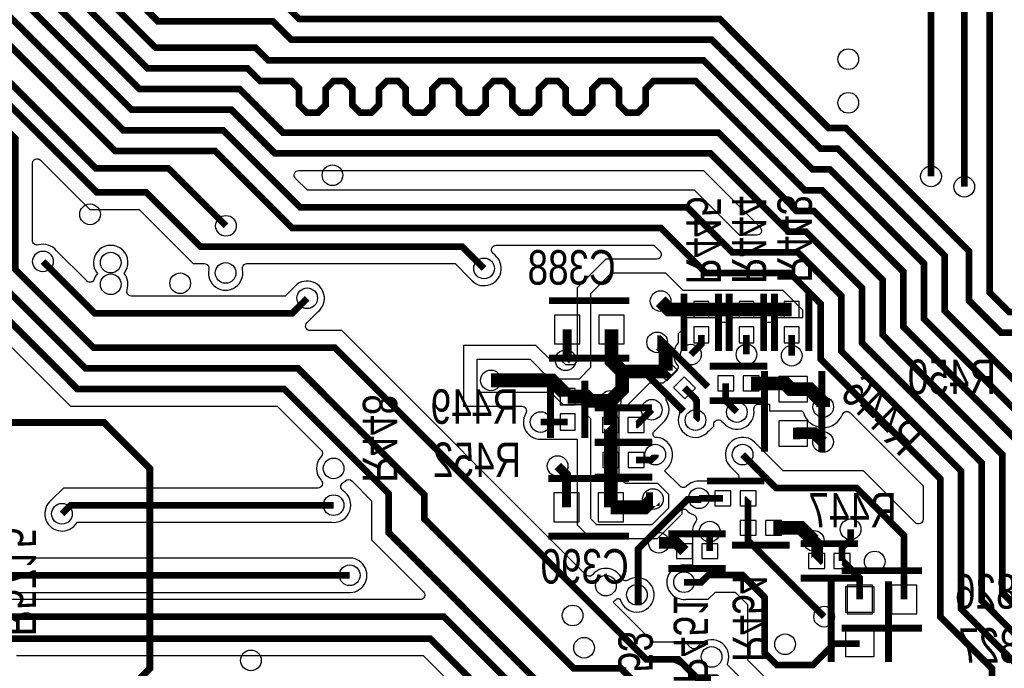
# Model space of a CAD drawing. Extents: x -394 to 5394, y -1015 to 6968.
# Tile 46 of 63: x 1660 to 2517, y 4082 to 4646. Entities that reach past the tile are written whole.
import ezdxf

# ---------------------------------------------------------------- set-up
doc = ezdxf.new("R2010")
doc.units = 0
for name, color, linetype in [('ET_BOTTOM', 1, 'CONTINUOUS'), ('PG_SILKSCREEN_BOTTOM', 2, 'CONTINUOUS'), ('PIN_BOTTOM', 1, 'CONTINUOUS'), ('RD_SILKSCREEN_BOTTOM', 254, 'CONTINUOUS'), ('VC_BOTTOM', 1, 'CONTINUOUS')]:
    doc.layers.add(name, color=color, linetype=linetype)

msp = doc.modelspace()

# ---------------------------------------------------------------- linework, layer by layer
at = {"layer": 'ET_BOTTOM'}
for points, const_width in [([(2482, 4501), (2482, 4655), (2407, 4730), (2240, 4730), (2211, 4701), (1924, 4701), (1908, 4717), (1861, 4717), (1767, 4811), (1767, 4948), (1737, 4978), (1713, 4978), (1674, 5017), (1382, 5017), (1336, 5063), (763, 5063), (689, 5137), (689, 5193), (657, 5225), (615, 5225), (503, 5337)], 5.8), ([(481, 5334), (608, 5207), (650, 5207), (671, 5186), (671, 5130), (756, 5045), (1322, 5045), (1368, 4999), (1667, 4999), (1706, 4960), (1730, 4960), (1749, 4941), (1749, 4804), (1854, 4699), (1901, 4699), (1917, 4683), (2224.2, 4683), (2253.2, 4712), (2397, 4712), (2453, 4656), (2453, 4510)], 5.8), ([(2273, 3922.5826), (2202.4175, 3922.5826), (2017.0001, 4108), (1567, 4108), (1467, 4008), (1303.0001, 4008), (1250.0001, 4061), (890.4855, 4061), (250, 4701.4855), (250, 5271)], 5.8), ([(2335.6, 3922.6826), (2335.6, 3943.4), (2322, 3957), (2250, 3957), (2161, 4046), (2110, 4046), (2029, 4127), (1526.3637, 4127), (1428.6637, 4029.3), (1308.6999, 4029.3), (1288, 4049.9999), (1288, 4091.2445), (1249.2445, 4130), (858.6855, 4130), (274, 4714.6855), (274, 5258)], 5.8), ([(664, 5243), (707, 5200), (707, 5144), (770, 5081), (1343, 5081), (1389, 5035), (1681, 5035), (1720, 4996), (1744, 4996), (1785, 4955), (1785, 4834), (1881, 4738), (1915, 4738), (1934, 4719), (2204, 4719), (2233, 4748), (2414, 4748), (2504, 4658), (2504, 4409), (2521, 4392), (2560, 4392)], 5.8), ([(742, 5009), (1302, 5009), (1348, 4963), (1419, 4963), (1534, 4848), (1651, 4848), (1836, 4663), (1887, 4663), (1903, 4647), (2269, 4647), (2364, 4552), (2379, 4552), (2486, 4445), (2486, 4402), (2514, 4374), (2558, 4374), (2587, 4345), (2587, 4176), (2678, 4085), (2678, 3922.5826)], 5.8), ([(2653, 3845.5826), (2653, 4085), (2569, 4169), (2569, 4289), (2465, 4393), (2465, 4441), (2372, 4534), (2357, 4534), (2262, 4629), (1896, 4629), (1880, 4645), (1780, 4645), (1595, 4830), (1527, 4830), (1412, 4945), (1339, 4945), (1303.4, 4980.6), (759.4, 4980.6)], 5.8), ([(2063.93, 4429.93), (2044.86, 4449), (1817, 4449), (1770, 4496), (1727, 4496), (1539.1, 4683.9), (1408.9, 4683.9), (1393.1, 4668.1), (1374.9, 4668.1), (1311, 4732), (1253, 4732), (1219, 4766), (829, 4766), (712.2, 4882.8), (395.2, 4882.8), (356.71, 4921.29), (356.71, 4962.29)], 5.8), ([(2627.4, 3922.6826), (2627.4, 4085.6), (2551, 4162), (2551, 4282), (2447, 4386), (2447, 4434), (2365, 4516), (2350, 4516), (2255, 4611), (1876, 4611), (1865, 4622), (1778, 4622), (1588, 4812), (1520, 4812), (1405, 4927), (1332, 4927), (1298, 4961), (754, 4961)], 5.8), ([(2580, 3922.6826), (2580, 4083), (2515, 4148), (2515, 4268), (2411, 4372), (2411, 4420), (2351, 4480), (2336, 4480), (2268, 4548), (1889, 4548), (1851, 4586), (1764, 4586), (1574, 4776), (1506, 4776), (1433.3953, 4848.6047), (1423.7855, 4848.6047), (1409.6991, 4834.5183), (1400.0893, 4834.5183), (1393.2942, 4841.3134), (1393.2942, 4850.9232), (1407.3806, 4865.0096), (1407.3806, 4874.6194), (1393, 4889), (1127, 4889)], 5.8), ([(2555, 3845.5826), (2555, 4083), (2497, 4141), (2497, 4261), (2393, 4365), (2393, 4413), (2344, 4462), (2329, 4462), (2261, 4530), (1882, 4530), (1844, 4568), (1757, 4568), (1567, 4758), (1452, 4758), (1339, 4871), (1120, 4871)], 5.8), ([(1113, 4853), (1303, 4853), (1416, 4740), (1560, 4740), (1750, 4550), (1837, 4550), (1904, 4483), (2241, 4483), (2280, 4444), (2337, 4444), (2375, 4406), (2375, 4358), (2479, 4254), (2479, 4134), (2529.4, 4083.6), (2529.4, 3922.6826)], 5.8), ([(2383, 3922.6826), (2383, 3950), (2340, 3993), (2319, 3993), (2258, 4054), (2211, 4054), (2183, 4082), (2142, 4082), (2012, 4212), (2012, 4233), (1902, 4343), (1717, 4343), (1638, 4422), (1638, 4526), (1634, 4530), (1634, 4530.2), (1541.2, 4623), (1375, 4623), (1298, 4700), (793, 4700), (731.1712, 4761.8288), (731.1712, 4787.1712), (741, 4797)], 5.8), ([(677, 4789), (677, 4769.0001), (786.0001, 4660), (1313, 4660), (1368, 4605), (1534, 4605), (1620, 4519), (1620, 4414.9999), (1707.9999, 4327), (1708, 4327), (1710, 4325), (1890, 4325), (1981, 4234), (1981, 4200), (2117, 4064), (2170, 4064), (2259, 3975), (2333, 3975), (2359, 3949), (2359, 3845.5826)], 5.8), ([(2533, 4275), (2429, 4379), (2429, 4427), (2358, 4498), (2343, 4498), (2248, 4593), (2211.3976, 4593), (2204.6025, 4586.2049), (2204.6025, 4572.1951), (2197.8074, 4565.4), (2188.1976, 4565.4), (2181.4025, 4572.1951), (2181.4025, 4586.2049), (2174.6074, 4593), (2164.9976, 4593), (2158.2025, 4586.2049), (2158.2025, 4572.1951), (2151.4074, 4565.4), (2141.7976, 4565.4), (2135.0025, 4572.1951), (2135.0025, 4586.2049), (2128.2074, 4593), (2118.5976, 4593), (2111.8025, 4586.2049), (2111.8025, 4572.1951), (2105.0074, 4565.4), (2095.3976, 4565.4), (2088.6025, 4572.1951), (2088.6025, 4586.2049), (2081.8074, 4593), (2072.1976, 4593), (2065.4025, 4586.2049), (2065.4025, 4572.1951), (2058.6074, 4565.4), (2048.9976, 4565.4), (2042.2025, 4572.1951), (2042.2025, 4586.2049), (2035.4074, 4593), (2025.7976, 4593), (2019.0025, 4586.2049), (2019.0025, 4572.1951), (2012.2074, 4565.4), (2002.5976, 4565.4), (1995.8025, 4572.1951), (1995.8025, 4586.2049), (1989.0074, 4593), (1979.3976, 4593), (1972.6025, 4586.2049), (1972.6025, 4572.1951), (1965.8074, 4565.4), (1956.1976, 4565.4), (1949.4025, 4572.1951), (1949.4025, 4586.2049), (1942.6074, 4593), (1932.9976, 4593), (1926.2025, 4586.2049), (1926.2025, 4572.1951), (1919.4074, 4565.4), (1909.7976, 4565.4), (1903.0025, 4572.1951), (1903.0025, 4586.2049), (1896.2074, 4593), (1869, 4593), (1858, 4604), (1771, 4604), (1581, 4794)], 5.8), ([(1139.9831, 4750), (1146.7782, 4743.2049), (1146.7782, 4725.7951), (1154.5733, 4718), (1305, 4718), (1382, 4641), (1558, 4641), (1656, 4543), (1656, 4429), (1724, 4361), (1934, 4361), (2205, 4090), (2233, 4090), (2249, 4074), (2266, 4074), (2302, 4038), (2421.2, 4038), (2432, 4027.2), (2432, 3922.6826)], 5.8), ([(2506, 3845.5826), (2506, 4082), (2461, 4127), (2461, 4247), (2357, 4351), (2357, 4399), (2330, 4426), (2257, 4426), (2218, 4465), (1897, 4465), (1830, 4532), (1743, 4532), (1553, 4722)], 5.8), ([(1839.3, 4467), (1789.3, 4517), (1726, 4517), (1545, 4698), (1403, 4698), (1402.7, 4697.7), (1396.7, 4697.7), (1385, 4686)], 5.8), ([(1680, 4436), (1725, 4391), (1897, 4391), (1910, 4404)], 5.8), ([(2253, 4394.14), (2224.9875, 4394.14), (2217.6205, 4401.507)], 12), ([(2292.37, 4394.14), (2253, 4394.14)], 12), ([(2331.74, 4394.14), (2292.37, 4394.14)], 12), ([(2134.9, 4350.1), (2136.25, 4351.45), (2136.25, 4376.88)], 8), ([(2184.23, 4340.23), (2174.83, 4349.63), (2174.83, 4376.88)], 12), ([(2222, 4340.9246), (2222, 4359.1863), (2215.5568, 4365.6295), (2214.6528, 4365.6295)], 12), ([(2253, 4372.1), (2253, 4364), (2244, 4355)], 5.8), ([(2292.37, 4372.1), (2292.37, 4355.1)], 5.8), ([(2331.74, 4372.1), (2331.74, 4354)], 5.8), ([(2174.14, 4314.78), (2184.23, 4324.87), (2184.23, 4340.23)], 12), ([(2184.23, 4340.23), (2221.3054, 4340.23), (2222, 4340.9246)], 12), ([(2222, 4340.9246), (2222.7877, 4341.7123)], 12), ([(2069.93, 4332.58), (2115.42, 4332.58), (2115.5589, 4332.4411), (2123.1389, 4332.4411), (2136.71, 4318.87), (2136.71, 4318.37)], 12), ([(2248, 4298), (2249, 4299), (2249, 4314.73), (2248.2011, 4315.5289), (2248.2011, 4316.2989), (2238.3723, 4326.1277)], 5.8), ([(2284, 4305), (2274.37, 4314.63), (2274.37, 4329.89)], 5.8), ([(2333.02, 4324.92), (2331.02, 4324.92), (2326.05, 4329.89), (2296.41, 4329.89)], 12), ([(2359.1643, 4309.46), (2359.1643, 4312.92), (2347.1643, 4324.92), (2333.02, 4324.92)], 12), ([(2174.14, 4314.78), (2156.58, 4314.78), (2152.99, 4318.37), (2136.71, 4318.37)], 12), ([(2174.14, 4293.77), (2174.14, 4314.78)], 12), ([(2209.95, 4307.05), (2196.67, 4293.77), (2196.18, 4293.77)], 5.8), ([(2113.21, 4296.33), (2136.71, 4296.33)], 5.8), ([(2174.27, 4263.36), (2174.27, 4293.64), (2174.14, 4293.77)], 12), ([(2333.02, 4286.34), (2337.02, 4286.34), (2337.2689, 4286.5889), (2351.4111, 4286.5889), (2359, 4279)], 10), ([(2174.27, 4263.36), (2174.27, 4222.13)], 12), ([(2213, 4268), (2213, 4266.88), (2209.48, 4263.36), (2196.31, 4263.36)], 5.8), ([(2429.5826, 4142), (2429.5826, 4197.4174), (2388, 4239), (2318.01, 4239), (2289.01, 4268)], 5.8), ([(2128, 4258), (2135.69, 4250.31), (2135.69, 4222.13)], 8), ([(2174.27, 4222.13), (2203.77, 4222.13), (2210.82, 4229.18), (2210.82, 4229.2806), (2210.9206, 4229.2806)], 12), ([(1696.5, 4216.5), (1704, 4224), (1933, 4224)], 5.8), ([(2271.89, 4230), (2251, 4230)], 5.8), ([(2293.83, 4204.29), (2293.83, 4229.9), (2293.93, 4230)], 5.8), ([(2315.87, 4204.29), (2339.71, 4204.29), (2351, 4193)], 12), ([(2260.38, 4201), (2260.38, 4184)], 5.8), ([(2360, 4127), (2293.83, 4193.17), (2293.83, 4204.29)], 5.8), ([(2375.5442, 4175.5262), (2375.5442, 4186.5442), (2383, 4194), (2383, 4203)], 5.8), ([(2216.13, 4191.28), (2231.06, 4191.28), (2238.34, 4184)], 10), ([(2353.5042, 4175.5262), (2353.9179, 4175.9399), (2353.9179, 4190.0821), (2351, 4193)], 10), ([(2375.5442, 4175.5262), (2376.0442, 4175.5262), (2391, 4160.5704), (2391, 4142)], 5.8), ([(1947, 4163), (1542.8475, 4163), (1427.0475, 4047.2), (1358, 4047.2)], 5.8), ([(2391, 4103.4174), (2368.6, 4103.4174), (2350.2826, 4085.1), (2318.5847, 4085.1), (2308.1, 4095.5847), (2308.1, 4143.9), (2288.7037, 4163.2963), (2259.2963, 4163.2963), (2253, 4157), (2238, 4157)], 5.8)]:
    msp.add_lwpolyline(points, dxfattribs=dict(at, const_width=const_width))
for points in [[(2308.1719, 4052.9002), (2275.5776, 4085.4945), (2276.0335, 4086.7022, 0.875653), (2249.8421, 4100.7859, -0.461773), (2243.7717, 4100.3004), (2239.1719, 4104.9002), (2211.1719, 4104.9002), (2176.3693, 4139.7028), (2177.9352, 4141.2687), (2178.1156, 4141.3848, 0.029066), (2179.5238, 4142.4111, -0.53078), (2182.7002, 4141.4699, 2.893488), (2189.2034, 4158.8148, -0.443365), (2183.5192, 4160.499, 0.543938), (2158.5347, 4163.6723, -0.439221), (2152.6489, 4163.4231), (1940.1719, 4375.9002), (1912.6291, 4375.9002, -0.668175), (1909.8007, 4382.7286), (1919.3109, 4392.2388), (1919.3956, 4392.3069, 1.118809), (1898.2413, 4413.3133), (1890.8281, 4405.9002), (1756.9511, 4405.9002, -0.515737), (1753.172, 4411.2109, 0.259147), (1750.6598, 4425.5632, 2.095828), (1727.3402, 4425.5632, 0.093917), (1724.6959, 4420.6429, -0.56275), (1718.0532, 4419.0189), (1691.7587, 4445.3133, 0.301866), (1675.9738, 4450.4498, -0.496237), (1670.9002, 4454.303), (1670.9002, 4521.3709, -0.668175), (1677.7286, 4524.1993), (1720.8281, 4481.0998), (1763.8281, 4481.0998), (1810.8281, 4434.0998), (1820.4474, 4434.0998, -0.479448), (1824.3532, 4429.2367, 1.245109), (1853.6468, 4429.2367, -0.479448), (1857.5526, 4434.0998), (2038.6881, 4434.0998), (2052.1713, 4420.6167, 1.118809), (2073.3256, 4441.6231), (2073.2409, 4441.6912), (2071.6607, 4443.2714, -0.668175), (2074.4891, 4450.0998), (2211.8281, 4450.0998), (2217.0993, 4444.8286, -0.668175), (2214.2709, 4438.0002), (2170.0294, 4438.0002), (2144.9998, 4412.9706), (2144.9998, 4348.9706), (2142.0294, 4346.0002), (2135.0359, 4346.0002), (2130.5948, 4350.4413), (2123.0148, 4350.4413), (2122.8759, 4350.5802), (2121.3906, 4350.5802), (2108.9706, 4363.0002), (2045.9998, 4363.0002), (2045.9998, 4309.9998), (2096.8545, 4309.9998, -0.580801), (2100.2977, 4303.9641, 0.617676), (2114.8346, 4281.418), (2114.9426, 4281.4298), (2122.2098, 4281.4298), (2122.2098, 4281.3298), (2144.9998, 4281.3298), (2144.9998, 4207.0294), (2157.0294, 4194.9998), (2214.9706, 4194.9998), (2236.5002, 4216.5294), (2236.5002, 4220.4778), (2239.3767, 4220.4778), (2239.9707, 4219.8333, 0.125368), (2246.179, 4215.7956, -0.502172), (2248.1537, 4209.6904, 0.163262), (2245.3863, 4200.559), (2245.3871, 4200.5296), (2245.3871, 4198.5002), (2245.3798, 4198.5002), (2245.3798, 4171.9002), (2239.7326, 4171.9002), (2239.6246, 4171.912, 1.114863), (2239.6246, 4142.088), (2239.7326, 4142.0998), (2259.1719, 4142.0998), (2265.4682, 4148.3961), (2282.5318, 4148.3961), (2293.1998, 4137.7281), (2293.1998, 4089.4128), (2312.4128, 4070.1998)], [(1605.0998, 4408.828), (1701.828, 4312.0998), (1701.8281, 4312.0998), (1703.8281, 4310.0998), (1883.8281, 4310.0998), (1922.0337, 4271.8942, -0.406293), (1922.1094, 4266.3151, 0.399124), (1922.1349, 4245.658, -0.659299), (1919.2376, 4238.9002), (1697.8281, 4238.9002), (1687.1867, 4228.2587, 1.118809), (1708.1931, 4207.1044), (1708.2612, 4207.1891), (1710.1719, 4209.0998), (1931.2674, 4209.0998), (1931.3754, 4209.088, 0.792447), (1941.09, 4236.6316, -0.547055), (1941.09, 4243.3684, 0.047192), (1943.3151, 4245.1094, -0.406293), (1948.8942, 4245.0337), (1966.0998, 4227.8281), (1966.0998, 4193.8281), (2011.1993, 4148.7286, -0.668175), (2008.3709, 4141.9002), (1547.6482, 4141.9002, -0.668179)], [(1549.0194, 4148.0998), (1945.2674, 4148.0998), (1945.3754, 4148.088, 1.114863), (1945.3754, 4177.912), (1945.2674, 4177.9002), (1536.6756, 4177.9002)], [(1656.9944, 4093.0998), (2010.8282, 4093.0998), (2107.9994, 3995.9286, -0.668175)]]:
    msp.add_lwpolyline(points, format="xyb", dxfattribs=at)
for points in [[(2286.1719, 4458.9002), (2247.1719, 4497.9002), (1910.1719, 4497.9002), (1899.8007, 4508.2714, -0.668175), (1902.6291, 4515.0998), (2254.8281, 4515.0998), (2304.1993, 4465.7286, -0.668175), (2301.3709, 4458.9002)], [(2162, 4207), (2157, 4212), (2157, 4299), (2151.2102, 4304.7898), (2151.2102, 4311.3302), (2132.6698, 4311.3302), (2122, 4322), (2058, 4322), (2058, 4351), (2104, 4351), (2121, 4334), (2147, 4334), (2157, 4344), (2157, 4408), (2175, 4426), (2222, 4426), (2237, 4411), (2323.9279, 4411), (2341, 4393.9279), (2341, 4387.1002), (2317.2398, 4387.1002), (2317.2398, 4383), (2306.8702, 4383), (2306.8702, 4387.1002), (2277.8698, 4387.1002), (2277.8698, 4383), (2267.5002, 4383), (2267.5002, 4387.1002), (2238.4998, 4387.1002), (2238.4998, 4378.4998), (2233, 4373), (2233, 4365.1983, 0.378637), (2232.5294, 4345.334), (2233, 4344.7756), (2233, 4343), (2220, 4330), (2208, 4330), (2186.2702, 4308.2702), (2181.1798, 4308.2702), (2181.1798, 4279.2698), (2181.3098, 4279.2698), (2181.3098, 4248.8598), (2185, 4248.8598), (2185, 4245), (2187, 4243), (2214.9968, 4243), (2224.5, 4233.4968), (2224.5, 4221.5), (2210.2199, 4207.2199, 0.00888), (2209.6576, 4207)], [(2439.2714, 4208.8007), (2394.1719, 4253.9002), (2324.1819, 4253.9002), (2300.7687, 4277.3133, 1.118809), (2279.6144, 4256.3069), (2279.6991, 4256.2388), (2284.6093, 4251.3286, -0.668175), (2281.7809, 4244.5002), (2275.3263, 4244.5002), (2275.1126, 4244.5475, 0.054555), (2271.89, 4244.9002), (2252.7326, 4244.9002), (2252.6246, 4244.912, 0.230952), (2240.2461, 4240.4575, -0.418314), (2234.55, 4240.4177), (2221.0799, 4253.8878), (2223.536, 4256.344, 0.185426), (2227.88, 4266.1052, 0.448629), (2213.159, 4282.9994, -0.411104), (2211.1802, 4284.9992), (2211.1802, 4287.2081), (2219.2633, 4295.2913, 0.380792), (2222.7032, 4314.9469), (2222.4036, 4315.4307), (2222.4036, 4317.9998), (2225.8441, 4317.9998), (2226.4441, 4317.1984, 0.035716), (2227.8363, 4315.5917), (2233.3009, 4310.127), (2233.3009, 4309.357), (2234.0998, 4308.5581), (2234.0998, 4303.6501), (2233.9704, 4303.3081, 0.85364), (2259.6931, 4288.6044), (2259.7612, 4288.6891), (2263.9002, 4292.8281), (2263.9002, 4294.3709, -0.668175), (2270.7286, 4297.1993), (2272.2388, 4295.6891), (2272.3069, 4295.6044, 0.767089), (2298.8257, 4307.2814, -0.459681), (2302.7792, 4311.8898), (2312.5198, 4311.8898), (2312.5198, 4305.9198), (2340.7084, 4305.9198), (2341.7493, 4304.8788), (2341.8932, 4304.389, 0.717388), (2375.9671, 4303.0046, -0.542867), (2382.5295, 4304.3985), (2446.0998, 4240.8281), (2446.0998, 4211.6291, -0.668175)]]:
    msp.add_lwpolyline(points, format="xyb", close=True, dxfattribs=at)
at = {"layer": 'PG_SILKSCREEN_BOTTOM', "const_width": 6}
for points in [[(2238, 4358.12), (2238, 4408.12)], [(2268, 4358.12), (2268, 4408.12)], [(2277.37, 4358.12), (2277.37, 4408.12)], [(2307.37, 4358.12), (2307.37, 4408.12)], [(2316.74, 4358.12), (2316.74, 4408.12)], [(2346.74, 4358.12), (2346.74, 4408.12)], [(2190.54, 4401.88), (2120.54, 4401.88)], [(2258.86, 4326.85), (2223.51, 4362.2)], [(2190.54, 4351.88), (2120.54, 4351.88)], [(2260.39, 4344.89), (2310.39, 4344.89)], [(2237.65, 4305.64), (2202.3, 4340.99)], [(2308.02, 4340.63), (2308.02, 4270.63)], [(2358.02, 4340.63), (2358.02, 4270.63)], [(2121.71, 4282.35), (2121.71, 4332.35)], [(2151.71, 4282.35), (2151.71, 4332.35)], [(2210.16, 4308.77), (2160.16, 4308.77)], [(2260.39, 4314.89), (2310.39, 4314.89)], [(1613, 4025), (1716, 4025), (1773, 4082), (1773, 4256), (1733, 4296), (1551, 4296), (1501, 4246), (1501, 4034), (1531, 4004), (1592, 4004), (1613, 4025), (1613, 3951), (1643, 3921), (1840, 3921), (1884, 3877), (1884, 3808), (1876, 3800), (1857, 3800)], [(2210.16, 4278.77), (2160.16, 4278.77)], [(2210.29, 4278.36), (2160.29, 4278.36)], [(2210.29, 4248.36), (2160.29, 4248.36)], [(2189.99, 4247.13), (2119.99, 4247.13)], [(2257.91, 4245), (2307.91, 4245)], [(2253, 4229), (2241, 4229), (2198, 4186), (2198, 4137)], [(2189.98, 4197.13), (2119.99, 4197.13)], [(2274.36, 4199), (2224.36, 4199)], [(2279.85, 4189.29), (2329.85, 4189.29)], [(2389.5241, 4190.5162), (2339.5242, 4190.5162)], [(2274.36, 4169), (2224.36, 4169)], [(2445.2913, 4167), (2375.2913, 4167)], [(2389.5241, 4160.5262), (2339.5242, 4160.5262)], [(2366, 4087.7087), (2366, 4157.7087)], [(2416, 4087.7087), (2416, 4157.7087)], [(2445.2913, 4117), (2375.2913, 4117)]]:
    msp.add_lwpolyline(points, dxfattribs=at)
at = {"layer": 'PIN_BOTTOM'}
for points in [[(2246.5, 4387.14), (2259.5, 4387.14), (2259.5, 4401.14), (2246.5, 4401.14)], [(2285.87, 4387.14), (2298.87, 4387.14), (2298.87, 4401.14), (2285.87, 4401.14)], [(2325.24, 4387.14), (2338.24, 4387.14), (2338.24, 4401.14), (2325.24, 4401.14)], [(2147.25, 4364.38), (2147.25, 4389.38), (2125.25, 4389.38), (2125.25, 4364.38)], [(2185.83, 4364.38), (2185.83, 4389.38), (2163.83, 4389.38), (2163.83, 4364.38)], [(2246.5, 4365.1), (2259.5, 4365.1), (2259.5, 4379.1), (2246.5, 4379.1)], [(2285.87, 4365.1), (2298.87, 4365.1), (2298.87, 4379.1), (2285.87, 4379.1)], [(2325.24, 4365.1), (2338.24, 4365.1), (2338.24, 4379.1), (2325.24, 4379.1)], [(2223.1413, 4332.1664), (2232.3336, 4341.3587), (2222.4341, 4351.2582), (2213.2418, 4342.0659)], [(2238.7259, 4316.5818), (2247.9182, 4325.7741), (2238.0187, 4335.6736), (2228.8264, 4326.4813)], [(2267.37, 4336.39), (2267.37, 4323.39), (2281.37, 4323.39), (2281.37, 4336.39)], [(2289.41, 4336.39), (2289.41, 4323.39), (2303.41, 4323.39), (2303.41, 4336.39)], [(2345.52, 4335.92), (2320.52, 4335.92), (2320.52, 4313.92), (2345.52, 4313.92)], [(2130.21, 4311.37), (2143.21, 4311.37), (2143.21, 4325.37), (2130.21, 4325.37)], [(2130.21, 4289.33), (2143.21, 4289.33), (2143.21, 4303.33), (2130.21, 4303.33)], [(2181.14, 4287.27), (2181.14, 4300.27), (2167.14, 4300.27), (2167.14, 4287.27)], [(2203.18, 4287.27), (2203.18, 4300.27), (2189.18, 4300.27), (2189.18, 4287.27)], [(2345.52, 4297.34), (2320.52, 4297.34), (2320.52, 4275.34), (2345.52, 4275.34)], [(2181.27, 4256.86), (2181.27, 4269.86), (2167.27, 4269.86), (2167.27, 4256.86)], [(2203.31, 4256.86), (2203.31, 4269.86), (2189.31, 4269.86), (2189.31, 4256.86)], [(2146.69, 4209.63), (2146.69, 4234.63), (2124.69, 4234.63), (2124.69, 4209.63)], [(2185.27, 4209.63), (2185.27, 4234.63), (2163.27, 4234.63), (2163.27, 4209.63)], [(2264.89, 4236.5), (2264.89, 4223.5), (2278.89, 4223.5), (2278.89, 4236.5)], [(2286.93, 4236.5), (2286.93, 4223.5), (2300.93, 4223.5), (2300.93, 4236.5)], [(2286.83, 4210.79), (2286.83, 4197.79), (2300.83, 4197.79), (2300.83, 4210.79)], [(2308.87, 4210.79), (2308.87, 4197.79), (2322.87, 4197.79), (2322.87, 4210.79)], [(2245.34, 4177.5), (2245.34, 4190.5), (2231.34, 4190.5), (2231.34, 4177.5)], [(2267.38, 4177.5), (2267.38, 4190.5), (2253.38, 4190.5), (2253.38, 4177.5)], [(2360.5042, 4169.0262), (2360.5042, 4182.0262), (2346.5042, 4182.0262), (2346.5042, 4169.0262)], [(2382.5442, 4169.0262), (2382.5442, 4182.0262), (2368.5442, 4182.0262), (2368.5442, 4169.0262)], [(2378.5, 4131), (2403.5, 4131), (2403.5, 4153), (2378.5, 4153)], [(2402, 4129.5), (2402, 4154.5), (2380, 4154.5), (2380, 4129.5)], [(2440.5826, 4129.5), (2440.5826, 4154.5), (2418.5826, 4154.5), (2418.5826, 4129.5)], [(2378.5, 4092.4174), (2403.5, 4092.4174), (2403.5, 4114.4174), (2378.5, 4114.4174)]]:
    msp.add_lwpolyline(points, close=True, dxfattribs=at)
at = {"layer": 'VC_BOTTOM'}
for centre in [(2381, 4612), (2381, 4574), (1932, 4511), (2453, 4510), (2482, 4501), (1721, 4477), (1839.3, 4467), (1680, 4436), (1739, 4435), (1839, 4426), (2063.93, 4429.93), (1739, 4416.1263), (1799.4174, 4417), (1910, 4404), (2217.6205, 4401.507), (2214.6528, 4365.6295), (2244, 4355), (2292.37, 4355.1), (2331.74, 4354), (2134.9, 4350.1), (2069.93, 4332.58), (2174.14, 4314.78), (2209.95, 4307.05), (2284, 4305), (2359.1643, 4309.46), (2113.21, 4296.33), (2248, 4298), (2359, 4279), (2213, 4268), (2289.01, 4268), (1933, 4256), (2128, 4258), (2210.9206, 4229.2806), (2251, 4230), (1696.5, 4216.5), (1933, 4224), (2260.38, 4201), (2383, 4203), (2216.13, 4191.28), (2351, 4193), (2404, 4175), (1947, 4163), (2238, 4157), (2170, 4154), (2197, 4146), (2141, 4128), (2360, 4127), (2151, 4100), (2326, 4103), (1861, 4089), (2262, 4092)]:
    msp.add_circle(centre, 9, dxfattribs=at)

# ---------------------------------------------------------------- texts
at = {"layer": 'RD_SILKSCREEN_BOTTOM', "text_generation_flag": 2, "width": 0.8}
for s, rotation, p in [('R445', 270, (2240.15, 4415.97)), ('R444', 270, (2279.73, 4416.46)), ('R443', 270, (2319.31, 4417.43)), ('R446', 315, (2427.1425, 4265.0287)), ('R448', 270, (1958.41, 4243.63)), ('R5715', 270, (1644, 4109.9921)), ('R454', 270, (2280.34, 4087.68)), ('R451', 270, (2228.99, 4068.76)), ('R453', 270, (2180.83, 4037.53))]:
    msp.add_text(s, height=30, rotation=rotation, dxfattribs=at).set_placement(p)
for s, p in [('C388', (2178.54, 4415.84)), ('R450', (2509.54, 4320.66)), ('R449', (2094.21, 4294.76)), ('R452', (2096.21, 4248.51)), ('R447', (2422.999, 4204.6287)), ('C390', (2189.95, 4155.75)), ('R5826', (2568.5545, 4133.9696)), ('R5827', (2571.3893, 4086.9696))]:
    msp.add_text(s, height=30, dxfattribs=at).set_placement(p)

doc.saveas('drawing.dxf')
